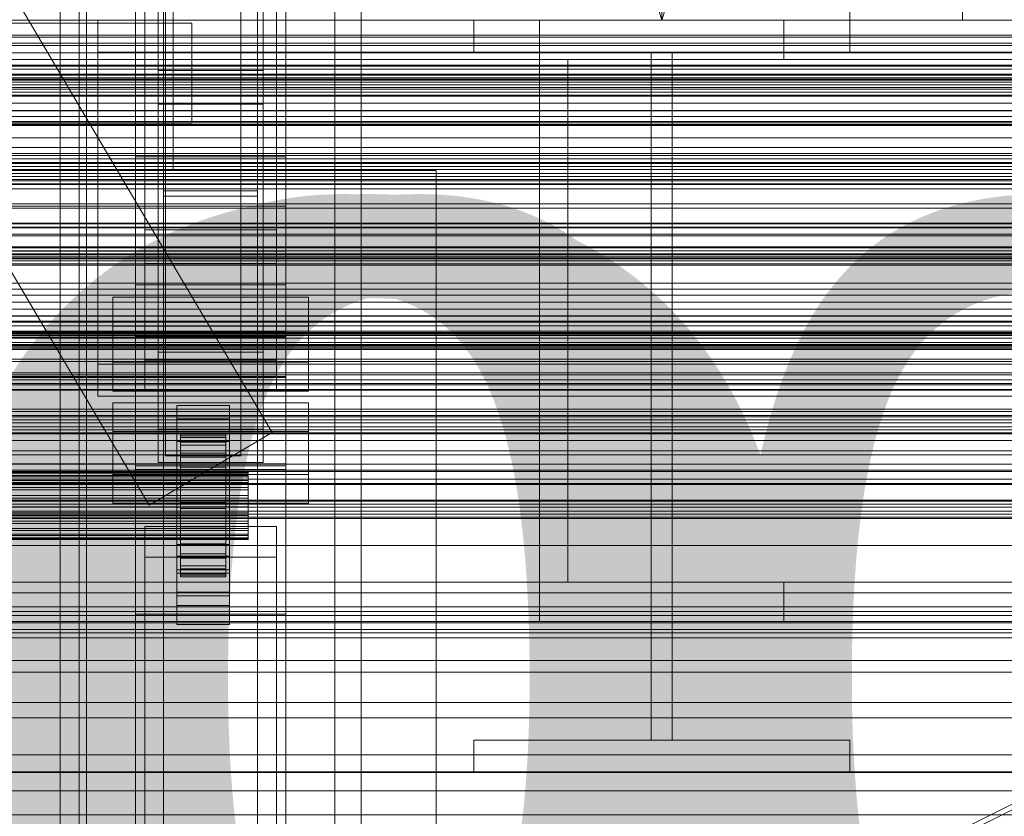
# Model space of a CAD drawing. Header units: millimetres. Extents: x -4738 to 65662, y -68080 to 6847.
# Tile 131 of 256: x 379 to 641, y -35112 to -34900. Entities that reach past the tile are written whole.
import ezdxf

# ---------------------------------------------------------------- set-up
doc = ezdxf.new("R2010")
doc.units = ezdxf.units.MM
for name, color, linetype, lineweight in [('COTAS_O', 1, 'Continuous', 0), ('COTAS_P', 1, 'Continuous', 0), ('frontal_briquetadora', 7, 'Continuous', 0), ('frontal_C01', 7, 'Continuous', 0), ('frontal_C02', 7, 'Continuous', 0), ('frontal_C03', 7, 'Continuous', 0), ('frontal_mezcladora', 7, 'Continuous', 0), ('frontal_secador', 7, 'Continuous', 0)]:
    doc.layers.add(name, color=color, linetype=linetype, lineweight=lineweight)
doc.dimstyles.new('R19_100', dxfattribs={"dimtxt": 250, "dimasz": 150, "dimexe": 150, "dimexo": 80, "dimgap": 100, "dimtad": 1, "dimtih": 1, "dimtoh": 1, "dimdsep": 46, "dimcen": 0.09, "dimadec": 0, "dimazin": 0, "dimtfac": 1, "dimtdec": 4, "dimtofl": 0, "dimtmove": 0, "dimatfit": 3, "dimfxl": 1, "dimtolj": 1, "dimtzin": 0, "dimarcsym": 0})

# ---------------------------------------------------------------- blocks, each defined once
blk = doc.blocks.new('DIM_R30_49')
at = {"layer": 'COTAS_P'}
for p, q in [((-150, -32300), (550, -32300)), ((550, -32300), (505, -32450)), ((550, -34900), (550, -32300)), ((550, -32300), (595, -32450)), ((550, -34900), (505, -34750)), ((550, -34900), (595, -34750)), ((-150, -34900), (550, -34900))]:
    blk.add_line(p, q, dxfattribs=at)
blk.add_text('2600 P', height=250, rotation=90, dxfattribs=at).set_placement((450, -33600))
blk = doc.blocks.new('DIM_R30_52')
at = {"layer": 'COTAS_O'}
for p, q in [((-650, -34200), (-500, -34155)), ((650, -34200), (500, -34155)), ((-650, -34900), (-650, -34200)), ((-650, -34200), (650, -34200)), ((-650, -34200), (-500, -34245)), ((650, -34200), (500, -34245)), ((650, -34900), (650, -34200))]:
    blk.add_line(p, q, dxfattribs=at)
blk.add_text('1300 O', height=250, dxfattribs=at).set_placement((0, -34100))
blk = doc.blocks.new('DIM_R30_54')
at = {"layer": 'COTAS_O'}
for p, q in [((-1480, -35300), (-1330, -35255)), ((490, -35300), (340, -35255)), ((-1480, -36000), (-1480, -35300)), ((-1480, -35300), (490, -35300)), ((-1480, -35300), (-1330, -35345)), ((490, -35300), (340, -35345)), ((490, -36000), (490, -35300))]:
    blk.add_line(p, q, dxfattribs=at)
blk.add_text('1970 O', height=250, dxfattribs=at).set_placement((-495, -35200))
blk = doc.blocks.new('DIM_R30_56')
at = {"layer": 'COTAS_O'}
for p, q in [((-1400, -35300), (-1250, -35255)), ((1400, -35300), (1250, -35255)), ((-1400, -36000), (-1400, -35300)), ((-1400, -35300), (1400, -35300)), ((-1400, -35300), (-1250, -35345)), ((1400, -35300), (1250, -35345)), ((1400, -36000), (1400, -35300))]:
    blk.add_line(p, q, dxfattribs=at)
blk.add_text('2800 O', height=250, dxfattribs=at).set_placement((0, -35200))
blk = doc.blocks.new('DIM_R30_57')
at = {"layer": 'COTAS_P'}
for p, q in [((-305, -34680), (395, -34680)), ((395, -34680), (350, -34830)), ((395, -36000), (395, -34680)), ((395, -34680), (440, -34830)), ((395, -36000), (350, -35850)), ((395, -36000), (440, -35850)), ((-305, -36000), (395, -36000))]:
    blk.add_line(p, q, dxfattribs=at)
blk.add_text('1320 P', height=250, rotation=90, dxfattribs=at).set_placement((295, -35340))
blk = doc.blocks.new('DIM_R30_58')
at = {"layer": 'COTAS_P'}
for p, q in [((-305, -35300), (-155, -35255)), ((345, -35300), (195, -35255)), ((-305, -36000), (-305, -35300)), ((-305, -35300), (345, -35300)), ((-305, -35300), (-155, -35345)), ((345, -35300), (195, -35345)), ((345, -36000), (345, -35300))]:
    blk.add_line(p, q, dxfattribs=at)
blk.add_text('650 P', height=250, dxfattribs=at).set_placement((20, -35200))

msp = doc.modelspace()

# ---------------------------------------------------------------- linework, layer by layer
at = {"layer": 'frontal_briquetadora'}
for p, q in [((410, -34940), (410, -34760)), ((420, -34940), (420, -34760)), ((-490, -34940), (490, -34940)), ((320, -34940), (490, -34940)), ((410, -34940), (420, -34940)), ((490, -35980), (490, -34940)), ((340, -34950), (490, -34950)), ((490, -35980), (490, -34950))]:
    msp.add_line(p, q, dxfattribs=at)
at = {"layer": 'frontal_C01'}
for p, q in [((446.358, -35009.677), (186.358, -34569.677)), ((413.642, -35029.009), (153.642, -34589.009)), ((390, -35975), (390, -34599.343)), ((397, -35975), (397, -34599.343)), ((463, -35975), (463, -34599.343)), ((470, -35975), (470, -34599.343)), ((410, -34970.428), (410, -34646.889)), ((450, -34646.889), (450, -34970.428)), ((410, -35018.576), (410, -34695.038)), ((410, -35019.521), (410, -34695.982)), ((450, -35018.576), (450, -34695.038)), ((450, -34695.982), (450, -35019.521)), ((417.5, -35304.951), (417.5, -34702.151)), ((442.5, -34702.151), (442.5, -35304.951)), ((412.5, -34990.458), (412.5, -34711.197)), ((447.5, -34711.197), (447.5, -34990.458)), ((412.5, -34998.546), (412.5, -34719.286)), ((447.5, -34998.546), (447.5, -34719.286)), ((417.5, -35331.131), (417.5, -34728.332)), ((442.5, -35331.131), (442.5, -34728.332)), ((410, -35058.04), (410, -34734.501)), ((450, -35058.04), (450, -34734.501)), ((416, -34980.234), (416, -34885.653)), ((444, -34885.653), (444, -34980.234)), ((416, -34893.741), (416, -34988.322)), ((444, -34988.322), (444, -34893.741)), ((450, -34970.428), (410, -34970.428)), ((410, -34970.428), (410, -35018.576)), ((410, -35293.967), (410, -34970.428)), ((450, -35018.576), (450, -34970.428)), ((450, -34970.428), (450, -35293.967)), ((404, -34990.98), (404, -34973.724)), ((404, -34973.724), (456, -34973.724)), ((404, -34981.428), (404, -34973.724)), ((456, -34973.724), (456, -34990.98)), ((456, -34973.724), (456, -34981.428)), ((456, -34981.428), (404, -34981.428)), ((404, -34981.428), (404, -34998.684)), ((444, -34980.234), (416, -34980.234)), ((416, -34980.234), (416, -34988.322)), ((444, -34988.322), (444, -34980.234)), ((456, -34998.684), (456, -34981.428)), ((-450, -34984.295), (450, -34984.295)), ((450, -34984.295), (450, -34995.08)), ((450, -34984.295), (450, -35017.999)), ((416, -34988.322), (444, -34988.322)), ((456, -34990.98), (404, -34990.98)), ((404, -34990.98), (404, -34998.684)), ((447.5, -34990.458), (412.5, -34990.458)), ((412.5, -34990.458), (412.5, -34998.546)), ((447.5, -34998.546), (447.5, -34990.458)), ((456, -34998.684), (456, -34990.98)), ((450, -34995.08), (-450, -34995.08)), ((450, -35028.784), (450, -34995.08)), ((404, -34998.684), (456, -34998.684)), ((412.5, -34998.546), (447.5, -34998.546)), ((446.358, -35009.677), (413.642, -35029.009)), ((450, -35017.999), (-450, -35017.999)), ((450, -35028.784), (450, -35017.999)), ((410, -35018.576), (450, -35018.576)), ((410, -35342.115), (410, -35018.576)), ((450, -35019.521), (410, -35019.521)), ((410, -35019.521), (410, -35058.04)), ((410, -35343.06), (410, -35019.521)), ((450, -35342.115), (450, -35018.576)), ((450, -35058.04), (450, -35019.521)), ((450, -35019.521), (450, -35343.06)), ((-450, -35028.784), (450, -35028.784)), ((412.5, -35042.824), (412.5, -35034.736)), ((412.5, -35034.736), (447.5, -35034.736)), ((412.5, -35313.997), (412.5, -35034.736)), ((447.5, -35034.736), (447.5, -35042.824)), ((447.5, -35034.736), (447.5, -35313.997)), ((447.5, -35042.824), (412.5, -35042.824)), ((412.5, -35322.085), (412.5, -35042.824)), ((447.5, -35322.085), (447.5, -35042.824)), ((410, -35058.04), (450, -35058.04)), ((410, -35381.578), (410, -35058.04)), ((450, -35381.578), (450, -35058.04))]:
    msp.add_line(p, q, dxfattribs=at)
at = {"layer": 'frontal_C02'}
for p, q in [((390, -35975), (390, -33530.372)), ((397, -35975), (397, -33530.372)), ((463, -35975), (463, -33530.372)), ((470, -35975), (470, -33530.372)), ((390, -35975), (390, -34035.57)), ((397, -35975), (397, -34035.57)), ((463, -35975), (463, -34035.57)), ((470, -35975), (470, -34035.57)), ((417.5, -34946.786), (417.5, -34407.76)), ((442.5, -34407.76), (442.5, -34946.786)), ((417.5, -34973.672), (417.5, -34434.646)), ((442.5, -34973.672), (442.5, -34434.646)), ((410, -34936.365), (410, -34578.704)), ((450, -34578.704), (450, -34936.365)), ((410, -34984.093), (410, -34626.431)), ((450, -34984.093), (450, -34626.431)), ((410, -35117.436), (410, -34759.774)), ((450, -34759.774), (450, -35117.436)), ((412.5, -34955.758), (412.5, -34774.394)), ((447.5, -34774.394), (447.5, -34955.758)), ((412.5, -34964.7), (412.5, -34783.336)), ((447.5, -34964.7), (447.5, -34783.336)), ((410, -35155.618), (410, -34797.956)), ((450, -35155.618), (450, -34797.956)), ((390, -35975), (390, -34840.309)), ((397, -35975), (397, -34840.309)), ((463, -35975), (463, -34840.309)), ((470, -35975), (470, -34840.309)), ((418, -35009.912), (418, -34862.689)), ((438, -34862.689), (438, -35009.912)), ((418, -34868.65), (418, -35015.873)), ((438, -35015.873), (438, -34868.65)), ((-425, -34900.768), (425, -34900.768)), ((425, -34900.768), (425, -34915.909)), ((425, -34900.768), (425, -34912.223)), ((425, -34912.223), (-425, -34912.223)), ((416, -34922.355), (416, -34913.413)), ((416, -34913.413), (444, -34913.413)), ((416, -35008.764), (416, -34913.413)), ((425, -34927.364), (425, -34912.223)), ((444, -34913.413), (444, -34922.355)), ((444, -34913.413), (444, -35008.764)), ((425, -34915.909), (-425, -34915.909)), ((425, -34927.364), (425, -34915.909)), ((444, -34922.355), (416, -34922.355)), ((416, -34922.355), (416, -35017.705)), ((444, -35017.705), (444, -34922.355)), ((-425, -34927.364), (425, -34927.364)), ((450, -34936.365), (410, -34936.365)), ((410, -34936.365), (410, -34984.093)), ((410, -35294.027), (410, -34936.365)), ((450, -34984.093), (450, -34936.365)), ((450, -34936.365), (450, -35294.027)), ((442.5, -34945.388), (417.5, -34945.388)), ((417.5, -34945.388), (417.5, -34975.07)), ((417.5, -35121.685), (417.5, -34945.388)), ((417.5, -34973.672), (417.5, -34946.786)), ((417.5, -34946.786), (442.5, -34946.786)), ((442.5, -34975.07), (442.5, -34945.388)), ((442.5, -34945.388), (442.5, -35121.685)), ((442.5, -34946.786), (442.5, -34973.672)), ((-450, -34949.495), (450, -34949.495)), ((450, -34949.495), (450, -34961.417)), ((450, -34949.495), (450, -34982.905)), ((447.5, -34955.758), (412.5, -34955.758)), ((412.5, -34955.758), (412.5, -34964.7)), ((447.5, -34964.7), (447.5, -34955.758)), ((450, -34961.417), (-450, -34961.417)), ((450, -34994.827), (450, -34961.417)), ((412.5, -34964.7), (447.5, -34964.7)), ((442.5, -34973.672), (417.5, -34973.672)), ((417.5, -34975.07), (442.5, -34975.07)), ((417.5, -35151.368), (417.5, -34975.07)), ((442.5, -35151.368), (442.5, -34975.07)), ((450, -34982.905), (-450, -34982.905)), ((410, -34984.093), (450, -34984.093)), ((410, -35341.755), (410, -34984.093)), ((450, -34994.827), (450, -34982.905)), ((450, -35341.755), (450, -34984.093)), ((-450, -34994.827), (450, -34994.827)), ((404, -35020.863), (404, -35001.788)), ((404, -35001.788), (456, -35001.788)), ((404, -35009.424), (404, -35001.788)), ((421, -35006.094), (421, -35002.517)), ((421, -35002.517), (435, -35002.517)), ((421, -35042.608), (421, -35002.517)), ((435, -35002.517), (435, -35006.094)), ((435, -35002.517), (435, -35042.608)), ((456, -35001.788), (456, -35020.863)), ((456, -35001.788), (456, -35009.424)), ((435, -35006.094), (421, -35006.094)), ((421, -35006.094), (421, -35046.185)), ((435, -35046.185), (435, -35006.094)), ((456, -35009.424), (404, -35009.424)), ((404, -35009.424), (404, -35028.499)), ((444, -35008.764), (416, -35008.764)), ((416, -35008.764), (416, -35017.705)), ((438, -35009.912), (418, -35009.912)), ((418, -35009.912), (418, -35015.873)), ((422, -35020.127), (422, -35010.136)), ((422, -35010.136), (422, -35010.582)), ((422, -35010.136), (434, -35010.136)), ((422, -35010.983), (422, -35010.136)), ((434, -35010.582), (434, -35010.136)), ((434, -35010.136), (434, -35020.127)), ((434, -35010.136), (434, -35010.983)), ((438, -35015.873), (438, -35009.912)), ((444, -35017.705), (444, -35008.764)), ((456, -35028.499), (456, -35009.424)), ((421, -35015.632), (421, -35012.055)), ((421, -35012.055), (435, -35012.055)), ((421, -35052.146), (421, -35012.055)), ((422, -35020.339), (422, -35010.582)), ((422, -35010.582), (422, -35012.291)), ((422, -35010.582), (434, -35010.582)), ((422, -35020.529), (422, -35010.983)), ((422, -35010.983), (434, -35010.983)), ((422, -35013.067), (422, -35010.983)), ((422, -35021.148), (422, -35012.291)), ((422, -35012.291), (422, -35015.147)), ((422, -35012.291), (434, -35012.291)), ((434, -35012.291), (434, -35010.582)), ((434, -35010.582), (434, -35020.339)), ((434, -35010.983), (434, -35020.529)), ((434, -35010.983), (434, -35013.067)), ((434, -35015.147), (434, -35012.291)), ((434, -35012.291), (434, -35021.148)), ((435, -35012.055), (435, -35015.632)), ((435, -35012.055), (435, -35052.146)), ((435, -35015.632), (421, -35015.632)), ((421, -35015.632), (421, -35055.723)), ((422, -35021.516), (422, -35013.067)), ((422, -35013.067), (434, -35013.067)), ((422, -35016.245), (422, -35013.067)), ((422, -35022.501), (422, -35015.147)), ((422, -35015.147), (422, -35018.956)), ((422, -35015.147), (434, -35015.147)), ((434, -35013.067), (434, -35021.516)), ((434, -35013.067), (434, -35016.245)), ((434, -35018.956), (434, -35015.147)), ((434, -35015.147), (434, -35022.501)), ((435, -35055.723), (435, -35015.632)), ((416, -35017.705), (444, -35017.705)), ((418, -35015.873), (438, -35015.873)), ((422, -35023.021), (422, -35016.245)), ((422, -35016.245), (434, -35016.245)), ((422, -35020.3), (422, -35016.245)), ((434, -35016.245), (434, -35023.021)), ((434, -35016.245), (434, -35020.3)), ((-440, -35020.127), (440, -35020.127)), ((-440, -35020.339), (440, -35020.339)), ((-440, -35020.529), (440, -35020.529)), ((456, -35020.863), (404, -35020.863)), ((404, -35020.863), (404, -35028.499)), ((422, -35024.305), (422, -35018.956)), ((422, -35018.956), (422, -35023.457)), ((422, -35018.956), (434, -35018.956)), ((422, -35020.339), (422, -35020.127)), ((434, -35020.127), (422, -35020.127)), ((422, -35020.127), (422, -35020.529)), ((422, -35024.942), (422, -35020.3)), ((422, -35020.3), (434, -35020.3)), ((422, -35024.956), (422, -35020.3)), ((422, -35021.148), (422, -35020.339)), ((434, -35020.339), (422, -35020.339)), ((434, -35020.529), (422, -35020.529)), ((422, -35020.529), (422, -35021.516)), ((434, -35023.457), (434, -35018.956)), ((434, -35018.956), (434, -35024.305)), ((434, -35020.127), (434, -35020.339)), ((434, -35020.529), (434, -35020.127)), ((434, -35020.3), (434, -35024.942)), ((434, -35020.3), (434, -35024.956)), ((434, -35020.339), (434, -35021.148)), ((434, -35021.516), (434, -35020.529)), ((440, -35020.339), (440, -35020.127)), ((440, -35020.127), (440, -35020.529)), ((440, -35021.148), (440, -35020.339)), ((440, -35020.529), (440, -35021.516)), ((456, -35028.499), (456, -35020.863)), ((-440, -35021.148), (440, -35021.148)), ((-440, -35021.516), (440, -35021.516)), ((-440, -35022.501), (440, -35022.501)), ((-440, -35023.021), (440, -35023.021)), ((422, -35022.501), (422, -35021.148)), ((434, -35021.148), (422, -35021.148)), ((434, -35021.516), (422, -35021.516)), ((422, -35021.516), (422, -35023.021)), ((422, -35024.305), (422, -35022.501)), ((434, -35022.501), (422, -35022.501)), ((434, -35023.021), (422, -35023.021)), ((422, -35023.021), (422, -35024.942)), ((422, -35023.457), (422, -35026.437)), ((434, -35023.457), (422, -35023.457)), ((422, -35023.457), (422, -35028.344)), ((434, -35021.148), (434, -35022.501)), ((434, -35023.021), (434, -35021.516)), ((434, -35022.501), (434, -35024.305)), ((434, -35024.942), (434, -35023.021)), ((434, -35026.437), (434, -35023.457)), ((434, -35028.344), (434, -35023.457)), ((440, -35022.501), (440, -35021.148)), ((440, -35021.516), (440, -35023.021)), ((440, -35024.305), (440, -35022.501)), ((440, -35023.021), (440, -35024.942)), ((-440, -35024.305), (440, -35024.305)), ((-440, -35024.942), (440, -35024.942)), ((422, -35026.437), (422, -35024.305)), ((434, -35024.305), (422, -35024.305)), ((434, -35024.942), (422, -35024.942)), ((422, -35024.942), (422, -35027.148)), ((422, -35027.148), (422, -35024.956)), ((422, -35024.956), (434, -35024.956)), ((422, -35029.896), (422, -35024.956)), ((434, -35024.305), (434, -35026.437)), ((434, -35027.148), (434, -35024.942)), ((434, -35024.956), (434, -35027.148)), ((434, -35024.956), (434, -35029.896)), ((440, -35026.437), (440, -35024.305)), ((440, -35024.942), (440, -35027.148)), ((440, -35026.437), (-440, -35026.437)), ((-440, -35027.148), (440, -35027.148)), ((404, -35028.499), (456, -35028.499)), ((422, -35026.437), (434, -35026.437)), ((422, -35028.752), (422, -35026.437)), ((434, -35027.148), (422, -35027.148)), ((422, -35027.148), (422, -35029.487)), ((422, -35028.752), (422, -35028.344)), ((422, -35028.344), (422, -35033.284)), ((422, -35028.344), (434, -35028.344)), ((434, -35026.437), (434, -35028.752)), ((434, -35029.487), (434, -35027.148)), ((434, -35033.284), (434, -35028.344)), ((434, -35028.344), (434, -35028.752)), ((440, -35028.752), (440, -35026.437)), ((440, -35027.148), (440, -35029.487)), ((-440, -35028.752), (440, -35028.752)), ((-440, -35029.487), (440, -35029.487)), ((-440, -35031.092), (440, -35031.092)), ((422, -35031.092), (422, -35028.752)), ((434, -35028.752), (422, -35028.752)), ((422, -35029.487), (422, -35029.896)), ((434, -35029.487), (422, -35029.487)), ((422, -35029.487), (422, -35031.802)), ((422, -35029.896), (434, -35029.896)), ((422, -35034.783), (422, -35029.896)), ((422, -35033.298), (422, -35031.092)), ((422, -35031.092), (422, -35033.284)), ((434, -35031.092), (422, -35031.092)), ((434, -35028.752), (434, -35031.092)), ((434, -35029.896), (434, -35029.487)), ((434, -35031.802), (434, -35029.487)), ((434, -35029.896), (434, -35034.783)), ((434, -35033.284), (434, -35031.092)), ((434, -35031.092), (434, -35033.298)), ((440, -35031.092), (440, -35028.752)), ((440, -35029.487), (440, -35031.802)), ((440, -35033.298), (440, -35031.092)), ((-440, -35031.802), (440, -35031.802)), ((-440, -35033.298), (440, -35033.298)), ((-440, -35033.934), (440, -35033.934)), ((422, -35031.802), (422, -35034.783)), ((434, -35031.802), (422, -35031.802)), ((422, -35031.802), (422, -35033.934)), ((422, -35033.284), (422, -35037.94)), ((422, -35033.284), (434, -35033.284)), ((422, -35035.219), (422, -35033.298)), ((422, -35033.298), (422, -35037.94)), ((434, -35033.298), (422, -35033.298)), ((422, -35033.934), (422, -35039.284)), ((434, -35033.934), (422, -35033.934)), ((422, -35033.934), (422, -35035.738)), ((434, -35034.783), (434, -35031.802)), ((434, -35033.934), (434, -35031.802)), ((434, -35037.94), (434, -35033.284)), ((434, -35037.94), (434, -35033.298)), ((434, -35033.298), (434, -35035.219)), ((434, -35039.284), (434, -35033.934)), ((434, -35035.738), (434, -35033.934)), ((440, -35031.802), (440, -35033.934)), ((440, -35035.219), (440, -35033.298)), ((440, -35033.934), (440, -35035.738)), ((-440, -35035.219), (440, -35035.219)), ((-440, -35035.738), (440, -35035.738)), ((422, -35034.783), (434, -35034.783)), ((422, -35039.284), (422, -35034.783)), ((422, -35036.724), (422, -35035.219)), ((422, -35035.219), (422, -35041.995)), ((434, -35035.219), (422, -35035.219)), ((422, -35035.738), (422, -35043.092)), ((434, -35035.738), (422, -35035.738)), ((422, -35035.738), (422, -35037.091)), ((434, -35034.783), (434, -35039.284)), ((434, -35041.995), (434, -35035.219)), ((434, -35035.219), (434, -35036.724)), ((434, -35043.092), (434, -35035.738)), ((434, -35037.091), (434, -35035.738)), ((440, -35036.724), (440, -35035.219)), ((440, -35035.738), (440, -35037.091)), ((-440, -35036.724), (440, -35036.724)), ((-440, -35037.091), (440, -35037.091)), ((-440, -35037.711), (440, -35037.711)), ((-440, -35037.901), (440, -35037.901)), ((-440, -35038.112), (440, -35038.112)), ((422, -35037.711), (422, -35036.724)), ((422, -35036.724), (422, -35045.173)), ((434, -35036.724), (422, -35036.724)), ((422, -35037.091), (422, -35045.949)), ((434, -35037.091), (422, -35037.091)), ((422, -35037.091), (422, -35037.901)), ((422, -35038.112), (422, -35037.711)), ((422, -35037.711), (422, -35047.256)), ((434, -35037.711), (422, -35037.711)), ((422, -35037.901), (422, -35047.658)), ((434, -35037.901), (422, -35037.901)), ((422, -35037.901), (422, -35038.112)), ((422, -35037.94), (422, -35041.995)), ((422, -35037.94), (434, -35037.94)), ((422, -35038.112), (422, -35048.104)), ((434, -35038.112), (422, -35038.112)), ((434, -35045.173), (434, -35036.724)), ((434, -35036.724), (434, -35037.711)), ((434, -35045.949), (434, -35037.091)), ((434, -35037.901), (434, -35037.091)), ((434, -35047.256), (434, -35037.711)), ((434, -35037.711), (434, -35038.112)), ((434, -35047.658), (434, -35037.901)), ((434, -35038.112), (434, -35037.901)), ((434, -35041.995), (434, -35037.94)), ((434, -35048.104), (434, -35038.112)), ((440, -35037.711), (440, -35036.724)), ((440, -35037.091), (440, -35037.901)), ((440, -35038.112), (440, -35037.711)), ((440, -35037.901), (440, -35038.112)), ((421, -35053.157), (421, -35039.447)), ((421, -35039.447), (435, -35039.447)), ((421, -35047.083), (421, -35039.447)), ((422, -35039.284), (434, -35039.284)), ((422, -35043.092), (422, -35039.284)), ((434, -35039.284), (434, -35043.092)), ((435, -35039.447), (435, -35053.157)), ((435, -35039.447), (435, -35047.083)), ((435, -35042.608), (421, -35042.608)), ((421, -35042.608), (421, -35046.185)), ((422, -35041.995), (422, -35045.173)), ((422, -35041.995), (434, -35041.995)), ((422, -35043.092), (434, -35043.092)), ((422, -35045.949), (422, -35043.092)), ((434, -35045.173), (434, -35041.995)), ((434, -35043.092), (434, -35045.949)), ((435, -35046.185), (435, -35042.608)), ((421, -35046.185), (435, -35046.185)), ((422, -35045.173), (422, -35047.256)), ((422, -35045.173), (434, -35045.173)), ((422, -35045.949), (434, -35045.949)), ((422, -35047.658), (422, -35045.949)), ((434, -35047.256), (434, -35045.173)), ((434, -35045.949), (434, -35047.658)), ((435, -35047.083), (421, -35047.083)), ((421, -35047.083), (421, -35060.793)), ((422, -35047.256), (422, -35048.104)), ((422, -35047.256), (434, -35047.256)), ((422, -35047.658), (434, -35047.658)), ((422, -35048.104), (422, -35047.658)), ((422, -35048.104), (434, -35048.104)), ((434, -35048.104), (434, -35047.256)), ((434, -35047.658), (434, -35048.104)), ((435, -35060.793), (435, -35047.083)), ((435, -35052.146), (421, -35052.146)), ((421, -35052.146), (421, -35055.723)), ((435, -35055.723), (435, -35052.146)), ((435, -35053.157), (421, -35053.157)), ((421, -35053.157), (421, -35060.793)), ((435, -35060.793), (435, -35053.157)), ((421, -35055.723), (435, -35055.723)), ((421, -35060.793), (435, -35060.793))]:
    msp.add_line(p, q, dxfattribs=at)
at = {"layer": 'frontal_C03'}
for p, q in [((1250, -34915.372), (-1250, -34915.372)), ((1250, -34915.689), (-1250, -34915.689)), ((1250, -34916.483), (-1250, -34916.483)), ((-1250, -34917.247), (1250, -34917.247)), ((1250, -34918.37), (-1250, -34918.37)), ((1250, -34919.134), (-1250, -34919.134)), ((1250, -34919.928), (-1250, -34919.928)), ((1250, -34920.245), (-1250, -34920.245)), ((-1415, -34936.859), (1415, -34936.859)), ((1250, -34937.83), (-1250, -34937.83)), ((1250, -34938.147), (-1250, -34938.147)), ((1250, -34938.941), (-1250, -34938.941)), ((-1250, -34939.705), (1250, -34939.705)), ((1250, -34940.828), (-1250, -34940.828)), ((1250, -34941.592), (-1250, -34941.592)), ((1250, -34942.386), (-1250, -34942.386)), ((1250, -34942.702), (-1250, -34942.702)), ((-1496, -34954.179), (1496, -34954.179)), ((1496, -34955.078), (-1496, -34955.078)), ((1250, -34956.965), (-1250, -34956.965)), ((1250, -34957.342), (-1250, -34957.342)), ((1250, -34960.288), (-1250, -34960.288)), ((1250, -34960.604), (-1250, -34960.604)), ((1250, -34961.393), (-1250, -34961.393)), ((1250, -34961.398), (-1250, -34961.398)), ((-1250, -34962.162), (1250, -34962.162)), ((1250, -34962.466), (-1250, -34962.466)), ((1250, -34963.285), (-1250, -34963.285)), ((1250, -34964.049), (-1250, -34964.049)), ((1250, -34964.843), (-1250, -34964.843)), ((1250, -34965.16), (-1250, -34965.16)), ((1250, -34969.952), (-1250, -34969.952)), ((1250, -34971.557), (-1250, -34971.557)), ((1496, -34978.662), (-1496, -34978.662)), ((1496, -34978.78), (-1496, -34978.78)), ((-1415, -34976.859), (1415, -34976.859)), ((1496, -34980.046), (-1496, -34980.046)), ((1496, -34980.381), (-1496, -34980.381)), ((-1250, -34981.338), (1250, -34981.338)), ((1496, -34982.72), (-1496, -34982.72)), ((1496, -34983.222), (-1496, -34983.222)), ((1250, -34982.745), (-1250, -34982.745)), ((1250, -34983.062), (-1250, -34983.062)), ((1250, -34983.231), (-1250, -34983.231)), ((1250, -34983.856), (-1250, -34983.856)), ((-1496, -34986.279), (1496, -34986.279)), ((-1250, -34984.62), (1250, -34984.62)), ((1250, -34985.743), (-1250, -34985.743)), ((1250, -34986.507), (-1250, -34986.507)), ((1496, -34986.87), (-1496, -34986.87)), ((1250, -34987.301), (-1250, -34987.301)), ((1250, -34987.618), (-1250, -34987.618)), ((1496, -34990.179), (-1496, -34990.179)), ((1496, -34990.77), (-1496, -34990.77)), ((1496, -34993.827), (-1496, -34993.827)), ((1496, -34994.328), (-1496, -34994.328)), ((1250, -34993.818), (-1250, -34993.818)), ((1496, -34996.668), (-1496, -34996.668)), ((1496, -34997.003), (-1496, -34997.003)), ((1250, -34995.711), (-1250, -34995.711)), ((1496, -34998.269), (-1496, -34998.269)), ((1496, -34998.387), (-1496, -34998.387)), ((1250, -35005.203), (-1250, -35005.203)), ((1250, -35005.492), (-1250, -35005.492)), ((1250, -35005.519), (-1250, -35005.519)), ((1250, -35006.313), (-1250, -35006.313)), ((-1250, -35007.078), (1250, -35007.078)), ((1250, -35007.097), (-1250, -35007.097)), ((1250, -35008.201), (-1250, -35008.201)), ((1250, -35008.965), (-1250, -35008.965)), ((1250, -35009.759), (-1250, -35009.759)), ((1250, -35010.075), (-1250, -35010.075)), ((1250, -35014.583), (-1250, -35014.583)), ((1250, -35015.655), (-1250, -35015.655)), ((1250, -35019.707), (-1250, -35019.707)), ((1250, -35020.083), (-1250, -35020.083)), ((1250, -35027.661), (-1250, -35027.661)), ((1250, -35027.977), (-1250, -35027.977)), ((1250, -35028.771), (-1250, -35028.771)), ((-1250, -35029.535), (1250, -35029.535)), ((1250, -35030.658), (-1250, -35030.658)), ((1250, -35031.422), (-1250, -35031.422)), ((1250, -35032.216), (-1250, -35032.216)), ((1250, -35032.533), (-1250, -35032.533)), ((1250, -35056.043), (-1250, -35056.043)), ((1250, -35057.295), (-1250, -35057.295)), ((1250, -35058.401), (-1250, -35058.401)), ((1250, -35062.11), (-1250, -35062.11)), ((1250, -35064.28), (-1250, -35064.28)), ((1250, -35070.303), (-1250, -35070.303)), ((1250, -35073.452), (-1250, -35073.452)), ((1250, -35081.558), (-1250, -35081.558)), ((1250, -35085.566), (-1250, -35085.566)), ((1250, -35095.443), (-1250, -35095.443)), ((1250, -35100.157), (-1250, -35100.157)), ((1250, -35111.425), (-1250, -35111.425))]:
    msp.add_line(p, q, dxfattribs=at)
at = {"layer": 'frontal_mezcladora'}
for p, q in [((600, -34900), (600, -34820)), ((470, -34900), (470, -34880)), ((630, -34900), (630, -34880)), ((-750, -34900), (750, -34900)), ((-600, -34900), (600, -34900)), ((400, -34900), (750, -34900)), ((400, -34900), (400, -34908.5)), ((470, -34900), (630, -34900)), ((500, -34900), (600, -34900)), ((500, -34908.5), (500, -34900)), ((517.5, -34900), (582.5, -34900)), ((517.5, -34910.5), (517.5, -34900)), ((582.5, -34910.5), (582.5, -34900)), ((600, -34908.5), (600, -34900)), ((-750, -34910.5), (750, -34910.5)), ((400, -34908.5), (750, -34908.5)), ((400, -34908.5), (400, -34991.5)), ((500, -34908.5), (600, -34908.5)), ((517.5, -34910.5), (582.5, -34910.5)), ((517.5, -34910.5), (525, -34910.5)), ((517.5, -35049.5), (517.5, -34910.5)), ((525, -35049.5), (525, -34910.5)), ((547.2, -34908.5), (552.8, -34908.5)), ((547.2, -35091.5), (547.2, -34908.5)), ((552.8, -35091.5), (552.8, -34908.5)), ((400, -34991.5), (750, -34991.5)), ((400, -34991.5), (400, -35000)), ((400, -35000), (750, -35000)), ((-750, -35049.5), (750, -35049.5)), ((517.5, -35049.5), (582.5, -35049.5)), ((517.5, -35060), (517.5, -35049.5)), ((517.5, -35049.5), (525, -35049.5)), ((582.5, -35060), (582.5, -35049.5)), ((-750, -35060), (750, -35060)), ((517.5, -35060), (582.5, -35060)), ((500, -35091.5), (600, -35091.5)), ((500, -35100), (500, -35091.5)), ((547.2, -35091.5), (552.8, -35091.5)), ((600, -35100), (600, -35091.5)), ((500, -35100), (600, -35100))]:
    msp.add_line(p, q, dxfattribs=at)
at = {"layer": 'frontal_secador'}
for p, q in [((1242, -34810), (197, -35331)), ((200, -35331), (1245, -34810)), ((1250, -34904), (-1250, -34904)), ((1250, -34904.545), (-1250, -34904.545)), ((1250, -34906.144), (-1250, -34906.144)), ((1250, -34906.709), (-1250, -34906.709)), ((1250, -34908.686), (-1250, -34908.686)), ((1320, -34912), (-1320, -34912)), ((1320, -34912.273), (-1320, -34912.273)), ((1320, -34913.072), (-1320, -34913.072)), ((1250, -34912), (-1250, -34912)), ((1320, -34914.343), (-1320, -34914.343)), ((1320, -34916), (-1320, -34916)), ((1250, -34914.651), (-1250, -34914.651)), ((1250, -34915.859), (-1250, -34915.859)), ((1320, -34917.929), (-1320, -34917.929)), ((-1320, -34920), (1320, -34920)), ((-1250, -34920), (1250, -34920)), ((1320, -34922.071), (-1320, -34922.071)), ((1320, -34924), (-1320, -34924)), ((1320, -34925.657), (-1320, -34925.657)), ((1250, -34924.141), (-1250, -34924.141)), ((1320, -34926.928), (-1320, -34926.928)), ((1320, -34927.727), (-1320, -34927.727)), ((1320, -34928), (-1320, -34928)), ((1250, -34927.285), (-1250, -34927.285)), ((1250, -34928), (-1250, -34928)), ((1250, -34931.314), (-1250, -34931.314)), ((1250, -34933.856), (-1250, -34933.856)), ((1250, -34935.455), (-1250, -34935.455)), ((1250, -34936), (-1250, -34936)), ((1360, -34943.5), (-1360, -34943.5)), ((1360, -34944.863), (-1360, -34944.863)), ((1250, -34943.75), (-1250, -34943.75)), ((1360, -34948.859), (-1360, -34948.859)), ((-1250, -34950), (1250, -34950)), ((-1245, -34950), (1245, -34950)), ((1360, -34955.216), (-1360, -34955.216)), ((1245, -34954), (-1245, -34954)), ((1250, -34962.924), (-1250, -34962.924)), ((1360, -34963.5), (-1360, -34963.5)), ((1360, -34973.147), (-1360, -34973.147)), ((-1250, -34975), (1250, -34975)), ((-1360, -34983.5), (1360, -34983.5)), ((-1250, -34983.5), (1250, -34983.5)), ((1360, -34993.853), (-1360, -34993.853)), ((1360, -35003.5), (-1360, -35003.5)), ((1250, -35004.076), (-1250, -35004.076)), ((1360, -35011.784), (-1360, -35011.784)), ((1360, -35018.141), (-1360, -35018.141)), ((1360, -35022.137), (-1360, -35022.137)), ((1360, -35023.5), (-1360, -35023.5)), ((1250, -35023.25), (-1250, -35023.25)), ((1250, -35039.715), (-1250, -35039.715)), ((1250, -35052.349), (-1250, -35052.349)), ((1250, -35060.291), (-1250, -35060.291)), ((1250, -35063), (-1250, -35063)), ((-1400, -35100), (1400, -35100)), ((-1250, -35100), (1250, -35100)), ((-1250, -35105), (1250, -35105))]:
    msp.add_line(p, q, dxfattribs=at)

# ---------------------------------------------------------------- dimensions: what is measured, and where the dimension line sits
at = {"layer": 'COTAS_O'}
for p1, p2, picture, middle in [((-650, -34900), (650, -34900), 'DIM_R30_52', (0, -34200)), ((-1480, -36000), (490, -36000), 'DIM_R30_54', (-495, -35300)), ((-1400, -36000), (1400, -36000), 'DIM_R30_56', (0, -35300))]:
    dim = msp.add_aligned_dim(p1=p1, p2=p2, distance=700, text='<> O', dimstyle='R19_100', dxfattribs=at)
    dim.commit()
    dim.dimension.update_dxf_attribs({"geometry": picture, "text_midpoint": middle})
at = {"layer": 'COTAS_P'}
for p1, p2, distance, picture, middle in [((-150, -34900), (-150, -32300), -700, 'DIM_R30_49', (550, -33600)), ((-305, -36000), (-305, -34680), -700, 'DIM_R30_57', (395, -35340)), ((-305, -36000), (345, -36000), 700, 'DIM_R30_58', (20, -35300))]:
    dim = msp.add_aligned_dim(p1=p1, p2=p2, distance=distance, text='<> P', dimstyle='R19_100', dxfattribs=at)
    dim.commit()
    dim.dimension.update_dxf_attribs({"geometry": picture, "text_midpoint": middle})

doc.saveas('drawing.dxf')
